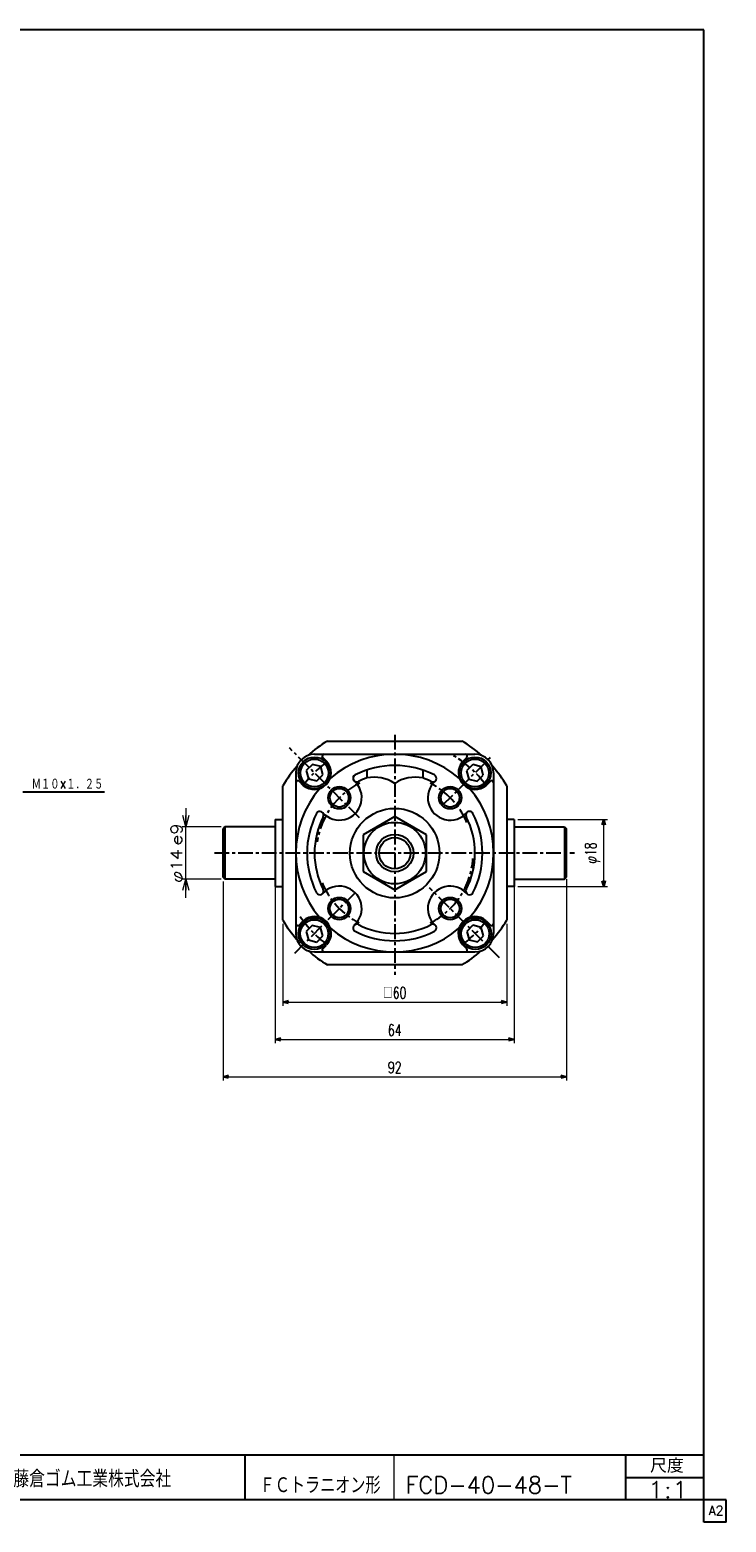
# Model space of a CAD drawing. Header units: millimetres. Extents: x -280 to 280, y -200 to 200.
# Tile 2 of 2: x 93 to 280, y -200 to 200. Entities that reach past the tile are written whole.
import ezdxf
from ezdxf.enums import TextEntityAlignment as Align

# ---------------------------------------------------------------- set-up
doc = ezdxf.new("R2010")
doc.units = ezdxf.units.MM
doc.header["$LTSCALE"] = 0.125
doc.linetypes.add('CENTER', pattern=[50.8, 31.75, -6.35, 6.35, -6.35])
doc.layers.add('Layer0001', color=7, linetype='Continuous')
doc.layers.add('ZUWAKU', color=7, linetype='Continuous')
doc.styles.add('dcStyle0', font='txt.shx', dxfattribs={"width": 0.714286, "bigfont": 'bigfont'})
doc.dimstyles.new('DaDimRotatedStyle', dxfattribs={"dimtxt": 3, "dimasz": 1.500001, "dimexe": 1, "dimexo": 0.5, "dimgap": 1, "dimtad": 3, "dimdsep": 46, "dimtxsty": 'dcStyle0', "dimblk1": 'OPEN30', "dimblk2": 'OPEN30', "dimsah": 1, "dimcen": 0.09, "dimclrd": 4, "dimclre": 4, "dimclrt": 4, "dimadec": 0, "dimazin": 2, "dimtfac": 1, "dimtdec": 4, "dimtmove": 0, "dimatfit": 0, "dimfxl": 1, "dimarcsym": 0})

# ---------------------------------------------------------------- blocks, each defined once
blk = doc.blocks.new('DC_GROUP_Φ40_22')
at = {"color": 4, "linetype": 'Continuous', "lineweight": 18}
for p, q in [((134.7, -13.62), (133.9, -10.62)), ((135.5, -10.62), (134.7, -13.62)), ((134.7, -13.62), (134.7, -10.62))]:
    blk.add_line(p, q, dxfattribs=at)
blk = doc.blocks.new('DC_GROUP_Φ40_23')
at = {"color": 4, "linetype": 'Continuous', "lineweight": 18}
for p, q in [((133.9, -30.62), (134.7, -27.62)), ((134.7, -27.62), (135.5, -30.62)), ((134.7, -27.62), (134.7, -30.62))]:
    blk.add_line(p, q, dxfattribs=at)
blk = doc.blocks.new('DC_GROUP_Φ40_21')
at = {"color": 4, "linetype": 'Continuous', "lineweight": 13}
for p, q in [((134.7, -8.62), (134.7, -13.62)), ((144.2, -13.62), (133.7, -13.62)), ((134.7, -27.62), (134.7, -13.62)), ((144.2, -27.62), (133.7, -27.62)), ((134.7, -32.62), (134.7, -27.62))]:
    blk.add_line(p, q, dxfattribs=at)
at = {"linetype": 'Continuous'}
for name in ['DC_GROUP_Φ40_22', 'DC_GROUP_Φ40_23']:
    blk.add_blockref(name, (0, 0), dxfattribs=at)
at = {"color": 4, "style": 'dcStyle0'}
blk.add_text('e9', height=3, rotation=90, dxfattribs=at).set_placement((133.7, -18.62), (133.7, -12.62), align=Align.FIT)
at = {"color": 4, "style": 'dcStyle0', "width": 0.9375}
blk.add_text('φ14', height=3, rotation=90, dxfattribs=at).set_placement((133.7, -28.62), (133.7, -19.62), align=Align.FIT)
blk = doc.blocks.new('_OPEN30')
at = {"color": 0, "linetype": 'ByBlock', "lineweight": -2}
for p, q in [((-1, 0.267949), (0, 0)), ((0, 0), (-1, -0.267949)), ((0, 0), (-1, 0))]:
    blk.add_line(p, q, dxfattribs=at)
blk = doc.blocks.new('*D26')
at = {"color": 4, "linetype": 'Continuous', "lineweight": 13}
for p, q in [((223.7, -11.62), (247.7, -11.62)), ((246.7, -29.62), (246.7, -11.62)), ((223.7, -29.62), (247.7, -29.62))]:
    blk.add_line(p, q, dxfattribs=at)
at = {"color": 4, "xscale": 1.500001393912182, "yscale": 1.499994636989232}
for p, rotation in [((246.7, -11.62), 90), ((246.7, -29.62), 270)]:
    blk.add_blockref('_OPEN30', p, dxfattribs=dict(at, rotation=rotation))
at = {"color": 4, "insert": (245.7, -20.62), "char_height": 3, "width": 12.1875, "attachment_point": 8, "rotation": 90, "style": 'dcStyle0'}
blk.add_mtext('\\T1.00;φ18', dxfattribs=at)
blk = doc.blocks.new('*D27')
at = {"color": 4, "linetype": 'Continuous', "lineweight": 13}
for p, q in [((158.7, -28.32), (158.7, -71.62)), ((222.7, -29.62), (222.7, -71.62)), ((158.7, -70.62), (222.7, -70.62))]:
    blk.add_line(p, q, dxfattribs=at)
at = {"color": 4, "xscale": 1.500001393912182, "yscale": 1.499994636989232}
for p, rotation in [((158.7, -70.62), 180), ((222.7, -70.62), 360)]:
    blk.add_blockref('_OPEN30', p, dxfattribs=dict(at, rotation=rotation))
at = {"color": 4, "insert": (190.7, -69.62), "char_height": 3, "width": 9.375, "attachment_point": 8, "style": 'dcStyle0'}
blk.add_mtext('\\T1.00;64', dxfattribs=at)
blk = doc.blocks.new('*D28')
at = {"color": 4, "linetype": 'Continuous', "lineweight": 13}
for p, q in [((236.7, -27.62), (236.7, -81.62)), ((144.7, -28.32), (144.7, -81.62)), ((144.7, -80.62), (236.7, -80.62))]:
    blk.add_line(p, q, dxfattribs=at)
at = {"color": 4, "xscale": 1.500001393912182, "yscale": 1.499994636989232}
for p, rotation in [((144.7, -80.62), 180), ((236.7, -80.62), 360)]:
    blk.add_blockref('_OPEN30', p, dxfattribs=dict(at, rotation=rotation))
at = {"color": 4, "insert": (190.7, -79.62), "char_height": 3, "width": 9.375, "attachment_point": 8, "style": 'dcStyle0'}
blk.add_mtext('\\T1.00;92', dxfattribs=at)
blk = doc.blocks.new('*D32')
at = {"color": 4, "linetype": 'Continuous', "lineweight": 13}
for p, q in [((160.7, -39.65), (160.7, -61.62)), ((220.7, -39.65), (220.7, -61.62)), ((160.7, -60.62), (220.7, -60.62))]:
    blk.add_line(p, q, dxfattribs=at)
at = {"color": 4, "xscale": 1.500001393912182, "yscale": 1.499994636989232}
for p, rotation in [((160.7, -60.62), 180), ((220.7, -60.62), 360)]:
    blk.add_blockref('_OPEN30', p, dxfattribs=dict(at, rotation=rotation))
at = {"color": 4, "insert": (190.7, -59.62), "char_height": 3, "width": 12.1875, "attachment_point": 8, "style": 'dcStyle0'}
blk.add_mtext('\\T1.00;□60', dxfattribs=at)

msp = doc.modelspace()

# ---------------------------------------------------------------- linework, layer by layer
at = {"color": 4, "linetype": 'Continuous', "lineweight": 25}
for p, q in [((172.673, 9.377), (208.729, 9.377)), ((168.631, 3.124), (166.998, 1.491)), ((166.998, 1.491), (167.596, -0.74)), ((170.862, 2.526), (168.631, 3.124)), ((169.826, -1.338), (171.459, 0.295)), ((171.459, 0.295), (170.862, 2.526)), ((211.603, 3.057), (209.97, 1.424)), ((209.97, 1.424), (210.568, -0.807)), ((213.834, 2.459), (211.603, 3.057)), ((212.799, -1.404), (214.432, 0.229)), ((214.432, 0.229), (213.834, 2.459)), ((160.701, -38.651), (160.701, -2.595)), ((167.596, -0.74), (169.826, -1.338)), ((210.568, -0.807), (212.799, -1.404)), ((220.701, -2.595), (220.701, -38.651)), ((91.025, -4.255), (112.888, -4.255)), ((158.701, -11.623), (158.701, -29.623)), ((158.701, -11.623), (160.701, -11.623)), ((190.701, -10.859), (182.201, -15.766)), ((199.201, -15.766), (190.701, -10.859)), ((222.701, -11.623), (220.701, -11.623)), ((222.701, -11.623), (222.701, -29.623)), ((145.201, -13.623), (144.701, -14.123)), ((144.701, -27.123), (144.701, -14.123)), ((145.201, -13.623), (145.201, -27.623)), ((158.501, -13.623), (145.201, -13.623)), ((182.201, -15.766), (182.201, -25.581)), ((199.201, -25.581), (199.201, -15.766)), ((222.901, -13.623), (236.201, -13.623)), ((236.201, -13.623), (236.701, -14.123)), ((236.201, -13.623), (236.201, -27.623)), ((236.701, -27.123), (236.701, -14.123)), ((145.201, -27.623), (144.701, -27.123)), ((158.501, -27.623), (145.201, -27.623)), ((182.201, -25.581), (190.701, -30.489)), ((190.701, -30.489), (199.201, -25.581)), ((222.901, -27.623), (236.201, -27.623)), ((236.201, -27.623), (236.701, -27.123)), ((158.701, -29.623), (160.701, -29.623)), ((222.701, -29.623), (220.701, -29.623)), ((168.603, -40.037), (166.97, -41.67)), ((166.97, -41.67), (167.568, -43.901)), ((167.568, -43.901), (169.799, -44.499)), ((170.834, -40.635), (168.603, -40.037)), ((169.799, -44.499), (171.432, -42.866)), ((171.432, -42.866), (170.834, -40.635)), ((211.67, -40.01), (210.037, -41.643)), ((210.037, -41.643), (210.635, -43.873)), ((210.635, -43.873), (212.865, -44.471)), ((213.901, -40.607), (211.67, -40.01)), ((212.865, -44.471), (214.498, -42.838)), ((214.498, -42.838), (213.901, -40.607)), ((208.729, -50.623), (172.673, -50.623))]:
    msp.add_line(p, q, dxfattribs=at)
at = {"color": 4, "linetype": 'CENTER', "lineweight": 25}
for p, q in [((190.701, 11.041), (190.701, -53.298)), ((203.429, -7.946), (216.85, 5.475)), ((142.374, -20.623), (238.886, -20.623))]:
    msp.add_line(p, q, dxfattribs=at)
at = {"color": 4, "linetype": 'Continuous', "lineweight": 25}
for centre, radius in [((169.201, 0.826), 4.25), ((169.201, 0.826), 3.73), ((212.201, 0.826), 4.25), ((212.201, 0.826), 3.73), ((190.701, -20.674), 8.25), ((190.701, -20.674), 5), ((190.701, -20.674), 4.2), ((169.134, -42.24), 4.25), ((169.134, -42.24), 3.73), ((212.268, -42.24), 4.25), ((212.268, -42.24), 3.73)]:
    msp.add_circle(centre, radius, dxfattribs=at)
for centre, radius, start, end in [((190.701, -20.623), 35, 121.00272, 131.75117), ((190.701, -20.623), 35, 48.24883, 58.99728), ((190.701, -20.623), 35, 138.38425, 148.99728), ((190.701, -20.623), 35, 31.00272, 41.61575), ((185.186, -10.325), 10, 56.52808, 101.44761), ((196.216, -10.325), 10, 78.55239, 123.47192), ((158.501, -13.423), 0.2, 270, 0), ((222.901, -13.423), 0.2, 180, 270), ((158.501, -27.823), 0.2, 0, 90), ((222.901, -27.823), 0.2, 90, 180), ((190.701, -20.623), 35, 211.00272, 221.46102), ((190.701, -20.623), 35, 318.53898, 328.99728), ((190.701, -20.623), 35, 228.67409, 238.99728), ((190.701, -20.623), 35, 301.00272, 311.32591)]:
    msp.add_arc(centre, radius, start, end, dxfattribs=at)
at = {"layer": 'Layer0001', "color": 4, "linetype": 'CENTER', "lineweight": 25}
for p, q in [((181.22, -11.193), (162.479, 7.549)), ((180.094, -31.28), (163.309, -48.066)), ((218.753, -48.726), (200.027, -29.999))]:
    msp.add_line(p, q, dxfattribs=at)
at = {"layer": 'Layer0001', "color": 4, "linetype": 'Continuous', "lineweight": 25}
for p, q in [((169.201, 5.826), (212.201, 5.826)), ((171.418, 4.973), (172.552, 3.839)), ((208.85, 3.839), (209.983, 4.973)), ((164.201, 0.826), (164.201, -42.174)), ((183.201, 1.597), (183.201, -0.524)), ((198.201, 1.597), (198.201, -0.524)), ((217.201, 0.826), (217.201, -42.174)), ((165.055, -1.391), (166.187, -2.524)), ((215.214, -2.525), (216.347, -1.391)), ((165.055, -39.956), (166.188, -38.822)), ((215.214, -38.822), (216.347, -39.956)), ((169.201, -47.174), (212.201, -47.174)), ((171.418, -46.32), (172.404, -45.335)), ((208.85, -45.186), (209.983, -46.32))]:
    msp.add_line(p, q, dxfattribs=at)
for centre, radius in [((175.852, -5.824), 3), ((175.852, -5.824), 2.5), ((205.55, -5.824), 3), ((205.55, -5.824), 2.5), ((190.701, -20.674), 12), ((175.852, -35.523), 3), ((175.852, -35.523), 2.5), ((205.55, -35.523), 3), ((205.55, -35.523), 2.5)]:
    msp.add_circle(centre, radius, dxfattribs=at)
for centre, radius, start, end in [((169.201, 0.826), 5, 90, 180), ((171.772, 5.326), 0.5, 90, 225), ((190.701, -20.674), 26.5, 49.15565, 130.84435), ((209.63, 5.326), 0.5, 315, 90), ((212.201, 0.826), 5, 0, 90), ((169.134, 0.893), 4.5, 229.23058, 40.76942), ((180.52, -0.609), 1, 107.28383, 296.90247), ((180.52, -0.609), 1, 107.28383, 304.19713), ((180.52, -0.609), 1, 116.90247, 304.19713), ((190.701, -20.674), 23.5, 63.09753, 116.90247), ((200.882, -0.609), 1, 243.09753, 63.09753), ((212.268, 0.893), 4.5, 139.24222, 310.76942), ((164.701, -1.745), 0.5, 45, 180), ((190.701, -20.674), 26.5, 139.15565, 220.48704), ((175.852, -5.824), 6, 221.83153, 49.67269), ((190.701, -20.674), 21.5, 110.41621, 116.90247), ((190.701, -20.674), 21.5, 63.09753, 69.58379), ((205.55, -5.824), 6, 131.83153, 319.01513), ((190.701, -20.674), 26.5, 319.51296, 40.84435), ((216.701, -1.745), 0.5, 0, 135), ((190.701, -20.674), 23.5, 153.09753, 206.90247), ((190.701, -20.674), 21.5, 153.09753, 206.90247), ((170.636, -10.493), 1, 333.09753, 153.09753), ((210.766, -10.493), 1, 26.90247, 217.5756), ((190.701, -20.674), 21.5, 333.09753, 26.90247), ((190.701, -20.674), 23.5, 333.09753, 26.90247), ((170.636, -30.854), 1, 206.90247, 26.90247), ((175.852, -35.523), 6, 311.83153, 138.16847), ((205.55, -35.523), 6, 41.83153, 228.16847), ((210.766, -30.854), 1, 153.09753, 333.09753), ((210.766, -30.854), 1, 153.09753, 333.09753), ((164.701, -39.603), 0.5, 180, 315), ((169.201, -42.174), 4.5, 318.03737, 131.95492), ((180.52, -40.739), 1, 63.09753, 243.09753), ((190.701, -20.674), 21.5, 243.09753, 296.90247), ((200.882, -40.739), 1, 296.90247, 116.90247), ((212.201, -42.174), 4.5, 48.03737, 221.96263), ((216.701, -39.603), 0.5, 225, 0), ((169.201, -42.174), 5, 180, 270), ((190.701, -20.674), 26.5, 229.51296, 310.48704), ((190.701, -20.674), 23.5, 243.09753, 296.90247), ((212.201, -42.174), 5, 270, 0), ((171.772, -46.674), 0.5, 135, 270), ((209.63, -46.674), 0.5, 270, 45)]:
    msp.add_arc(centre, radius, start, end, dxfattribs=at)
at = {"layer": 'Layer0001', "color": 4, "linetype": 'CENTER', "lineweight": 25}
for radius, start, end in [(30.5, 36.51555, 60.32556), (30.5, 126.60707, 143.48394), (21, 116.56423, 171.81573), (21, 23.04299, 63.09753), (21, 296.90247, 356.08534), (21, 202.25226, 243.09753), (30.5, 213.8756, 233.47244), (30.5, 306.51555, 323.48445)]:
    msp.add_arc((190.701, -20.674), radius, start, end, dxfattribs=at)
at = {"layer": 'ZUWAKU', "color": 5, "linetype": 'Continuous', "lineweight": 25}
for p, q in [((273.5, 200), (-279.5, 200)), ((273.5, -200), (273.5, 200)), ((279.5, -194), (-279.5, -194)), ((279.5, -200), (279.5, -194)), ((279.5, -200), (273.5, -200))]:
    msp.add_line(p, q, dxfattribs=at)
at = {"layer": 'ZUWAKU', "color": 4, "linetype": 'Continuous', "lineweight": 25}
for p, q in [((82.5, -182), (273.5, -182)), ((150.5, -182), (150.5, -194)), ((252.635, -194), (252.635, -182)), ((252.635, -188), (273.5, -188))]:
    msp.add_line(p, q, dxfattribs=at)
at = {"layer": 'ZUWAKU', "color": 4, "linetype": 'Continuous', "lineweight": 13}
msp.add_line((190.5, -182), (190.5, -194), dxfattribs=at)

# ---------------------------------------------------------------- block references
at = {"linetype": 'Continuous'}
msp.add_blockref('DC_GROUP_Φ40_21', (0, 0), dxfattribs=at)

# ---------------------------------------------------------------- texts
at = {"color": 4, "style": 'dcStyle0'}
for s, height, width, p, p2 in [('Ｍ１０×１．２５', 3, 0.666667, (93.425, -3.655), (112.625, -3.655)), ('ＦＣトラニオン形', 4.5, 0.75, (154.507, -192.369), (186.907, -192.369)), ('FCD-40-48-T', 4.5, 0.9, (193.617, -192.281), (238.167, -192.281)), ('1:1', 4.5, 0.8, (258.481, -193.581), (269.281, -193.581))]:
    msp.add_text(s, height=height, dxfattribs=dict(at, width=width)).set_placement(p, p2, align=Align.FIT)
at = {"layer": 'ZUWAKU', "color": 4, "style": 'dcStyle0'}
for s, height, width, p, p2 in [('尺度', 3.8, 0.991667, (259.115, -186.78), (268.159, -186.78)), ('藤倉ゴム工業株式会社', 4.5, 0.783333, (88.513, -190.657), (130.813, -190.657))]:
    msp.add_text(s, height=height, dxfattribs=dict(at, width=width)).set_placement(p, p2, align=Align.FIT)
at = {"layer": 'ZUWAKU', "color": 7, "style": 'dcStyle0', "width": 0.8}
msp.add_text('A2', height=2.5, dxfattribs=at).set_placement((274.807, -198.125), (278.807, -198.125), align=Align.FIT)

# ---------------------------------------------------------------- dimensions: what is measured, and where the dimension line sits
at = {"linetype": 'Continuous', "lineweight": 13}
dim = msp.add_linear_dim(base=(246.701, -11.623), p1=(223.201, -29.623), p2=(223.201, -11.623), angle=90, text='φ<>', dimstyle='DaDimRotatedStyle', override={"dimtxt": 3, "dimasz": 1.500001, "dimexe": 1, "dimexo": 0.5, "dimgap": 1, "dimtad": 3, "dimtih": 0, "dimtoh": 0, "dimdec": 2, "dimzin": 8, "dimtxsty": 'dcStyle0', "dimblk1": 'OPEN30', "dimblk2": 'OPEN30', "dimsah": 1, "dimclrd": 4, "dimclre": 4, "dimclrt": 4, "dimazin": 2, "dimtofl": 1, "dimatfit": 0, "dimtolj": 0, "dimtzin": 8}, dxfattribs=at)
dim.commit()
dim.dimension.update_dxf_attribs({"geometry": '*D26', "text_midpoint": (246.701, -20.623)})
for base, p1, p2, picture, middle in [((236.701, -80.623), (144.701, -27.823), (236.701, -27.123), '*D28', (190.701, -80.623)), ((222.701, -70.623), (158.701, -27.823), (222.701, -29.123), '*D27', (190.701, -70.623))]:
    dim = msp.add_linear_dim(base=base, p1=p1, p2=p2, dimstyle='DaDimRotatedStyle', override={"dimtxt": 3, "dimasz": 1.500001, "dimexe": 1, "dimexo": 0.5, "dimgap": 1, "dimtad": 3, "dimtih": 0, "dimtoh": 0, "dimdec": 2, "dimzin": 8, "dimtxsty": 'dcStyle0', "dimblk1": 'OPEN30', "dimblk2": 'OPEN30', "dimsah": 1, "dimclrd": 4, "dimclre": 4, "dimclrt": 4, "dimazin": 2, "dimtofl": 1, "dimatfit": 0, "dimtolj": 0, "dimtzin": 8}, dxfattribs=at)
    dim.commit()
    dim.dimension.update_dxf_attribs({"geometry": picture, "text_midpoint": middle})
dim = msp.add_linear_dim(base=(220.701, -60.623), p1=(160.701, -39.151), p2=(220.701, -39.151), text='□<>', dimstyle='DaDimRotatedStyle', override={"dimtxt": 3, "dimasz": 1.500001, "dimexe": 1, "dimexo": 0.5, "dimgap": 1, "dimtad": 3, "dimtih": 0, "dimtoh": 0, "dimdec": 2, "dimzin": 8, "dimtxsty": 'dcStyle0', "dimblk1": 'OPEN30', "dimblk2": 'OPEN30', "dimsah": 1, "dimclrd": 4, "dimclre": 4, "dimclrt": 4, "dimazin": 2, "dimtofl": 1, "dimatfit": 0, "dimtolj": 0, "dimtzin": 8}, dxfattribs=at)
dim.commit()
dim.dimension.update_dxf_attribs({"geometry": '*D32', "text_midpoint": (190.701, -60.623)})

doc.saveas('drawing.dxf')
